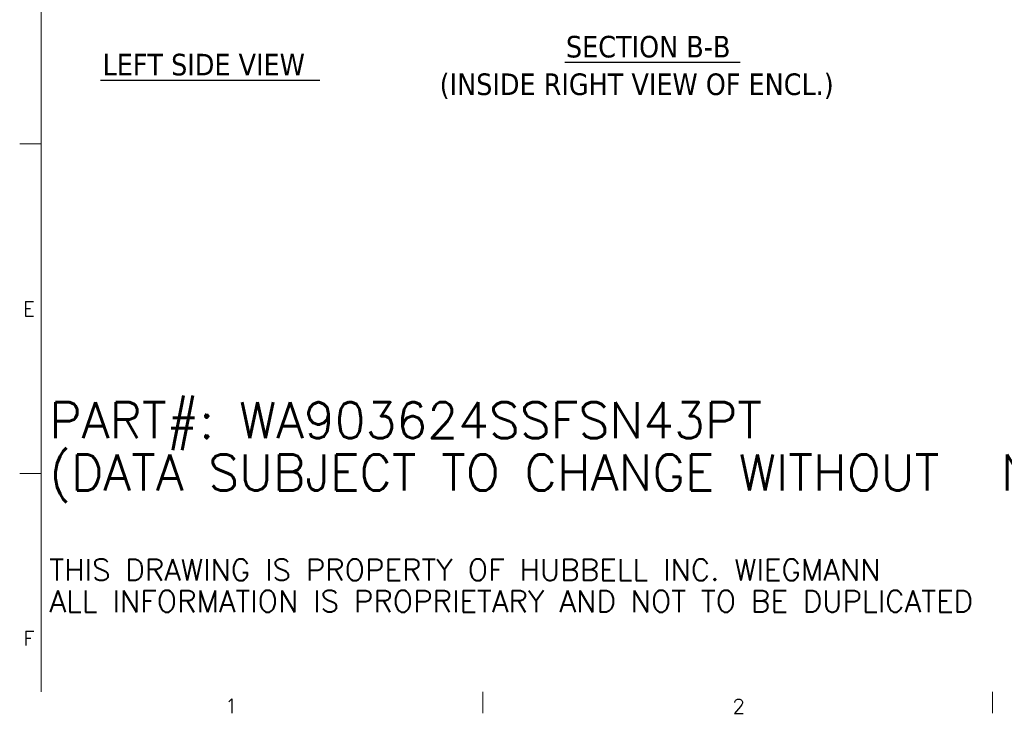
# Model space of a CAD drawing. Header units: inches. Extents: x 4 to 506, y 11 to 319.
# Tile 1 of 47: x 8 to 172, y 15 to 131. Entities that reach past the tile are written whole.
import ezdxf

# ---------------------------------------------------------------- set-up
doc = ezdxf.new("R2010")
doc.units = ezdxf.units.IN
doc.header["$LTSCALE"] = 30
doc.header["$MEASUREMENT"] = 0
doc.layers.get('0').update_dxf_attribs({"lineweight": 0})
doc.layers.add('Border (ANSI)', color=7, linetype='Continuous', lineweight=5)
doc.layers.add('Symbol (ANSI)', color=7, linetype='Continuous', lineweight=5)
doc.styles.add('Note Text (ANSI)', font='RomanS.shx')
doc.styles.add('Text Style168', font='tahoma.ttf')
doc.styles.add('Text Style29', font='tahoma.ttf')

# ---------------------------------------------------------------- blocks, each defined once
blk = doc.blocks.new('Borders Default Border')
at = {"layer": 'Border (ANSI)'}
for p, q in [((0.38, 3.6667), (0.26, 3.6667)), ((0.38, 1.8333), (0.26, 1.8333)), ((2.8333, 0.62), (2.8333, 0.5)), ((5.6667, 0.62), (5.6667, 0.5))]:
    blk.add_line(p, q, dxfattribs=at)
at = {"layer": 'Border (ANSI)', "flags": 128}
blk.add_lwpolyline([(0.38, 0.62), (0.38, 10.38)], dxfattribs=at)
at = {"layer": 'Border (ANSI)', "char_height": 0.08, "attachment_point": 7, "style": 'Note Text (ANSI)'}
for s, insert in [('E', (0.2783, 2.7092)), ('F', (0.2802, 0.8767)), ('1', (1.401, 0.5)), ('2', (4.2213, 0.4992))]:
    blk.add_mtext(s, dxfattribs=dict(at, insert=insert))

msp = doc.modelspace()

# ---------------------------------------------------------------- linework, layer by layer
at = {"layer": 'Symbol (ANSI)', "lineweight": 30}
for p, q in [((98.6811, 123.6045), (127.9129, 123.6045)), ((21.2491, 120.6013), (57.8355, 120.6013))]:
    msp.add_line(p, q, dxfattribs=at)

# ---------------------------------------------------------------- block references
at = {"xscale": 30, "yscale": 30, "zscale": 30}
msp.add_blockref('Borders Default Border', (0, 0), dxfattribs=at)

# ---------------------------------------------------------------- texts
at = {"layer": 'Symbol (ANSI)', "char_height": 3.6, "attachment_point": 7}
for s, insert, style in [('SECTION B-B', (98.8654, 124.3386), 'Text Style168'), ('LEFT SIDE VIEW', (21.6091, 121.3471), 'Text Style168'), ('(INSIDE RIGHT VIEW OF ENCL.)', (77.8173, 117.4924), 'Text Style29')]:
    msp.add_mtext(s, dxfattribs=dict(at, insert=insert, style=style))
at = {"layer": 'Symbol (ANSI)', "insert": (12.7514, 46.5105), "char_height": 3, "width": 187.245323, "attachment_point": 4, "line_spacing_factor": 0.871445, "style": 'Note Text (ANSI)'}
msp.add_mtext('{\\fRomanS|b0|i0|c0|p2;\\H2x;PART#: WA903624SSFSN43PT\\P(DATA SUBJECT TO CHANGE WITHOUT \\H1.50009x; \\H0.66663x;NOTICE)\\H1.397x; \\H0.71582x;\\P \\H1.22775x; \\H0.8145x;\\P\\H0.6x;THIS DRAWING IS PROPERTY OF HUBBELL INC. WIEGMANN\\H1.37103x; \\H0.72938x;\\PALL INFORMATION IS PROPRIETARY AND NOT TO BE DUPLICATED\\H1.10259x; \\H0.90695x;\\P\\H1.14606x; }', dxfattribs=at)

doc.saveas('drawing.dxf')
